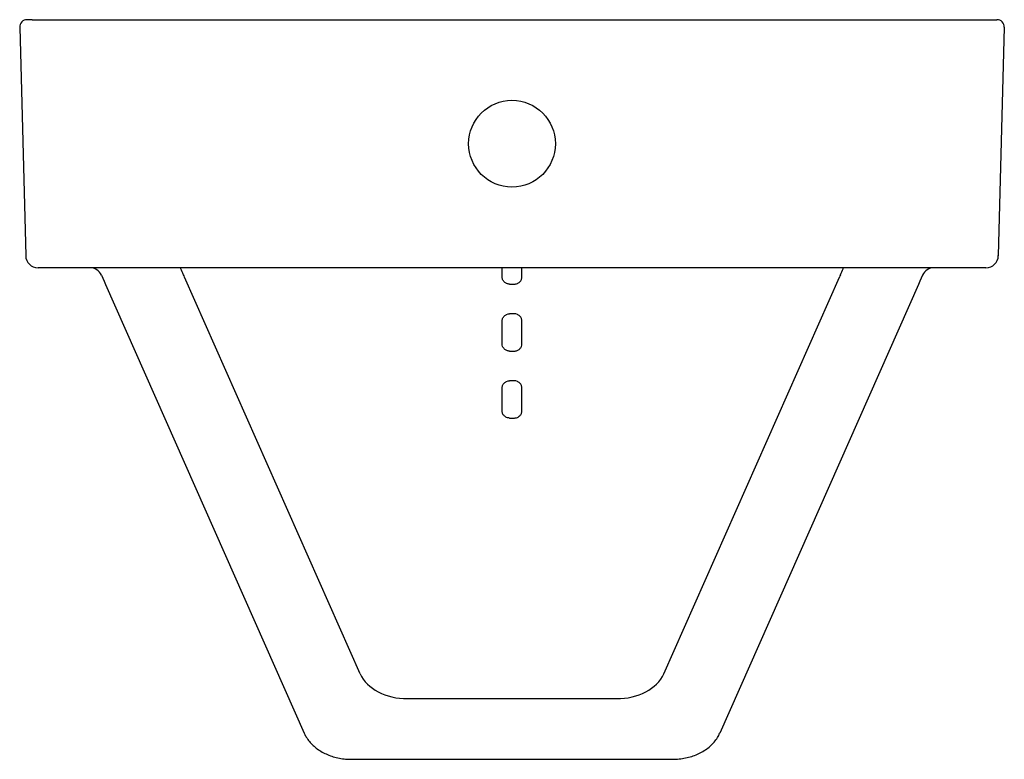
# Model space of a CAD drawing. Header units: millimetres. Extents: x 4267.23 to 4267.627, y 1649.131 to 1649.43.
import ezdxf

# ---------------------------------------------------------------- set-up
doc = ezdxf.new("R2010")
doc.units = ezdxf.units.MM
doc.layers.add('SANINDUSA', color=3, linetype='Continuous')

msp = doc.modelspace()

# ---------------------------------------------------------------- linework, layer by layer
at = {"layer": 'SANINDUSA'}
for p, q in [((4267.23457, 1649.4296), (4267.23258, 1649.4296)), ((4267.23457, 1649.4296), (4267.62173, 1649.4296)), ((4267.62173, 1649.4296), (4267.62373, 1649.4296)), ((4267.22958, 1649.42652), (4267.23199, 1649.33446)), ((4267.62673, 1649.42652), (4267.62432, 1649.33446)), ((4267.61932, 1649.3296), (4267.23699, 1649.3296)), ((4267.42415, 1649.32601), (4267.42415, 1649.3296)), ((4267.43215, 1649.32601), (4267.43215, 1649.3296)), ((4267.36693, 1649.16587), (4267.29608, 1649.32583)), ((4267.48938, 1649.16587), (4267.56023, 1649.32583)), ((4267.26425, 1649.32278), (4267.34432, 1649.14198)), ((4267.42715, 1649.32301), (4267.42915, 1649.32301)), ((4267.59206, 1649.32278), (4267.51198, 1649.14198)), ((4267.42915, 1649.31101), (4267.42715, 1649.31101)), ((4267.42415, 1649.29901), (4267.42415, 1649.30801)), ((4267.43215, 1649.29901), (4267.43215, 1649.30801)), ((4267.42715, 1649.29601), (4267.42915, 1649.29601)), ((4267.42415, 1649.27201), (4267.42415, 1649.28101)), ((4267.42915, 1649.28401), (4267.42715, 1649.28401)), ((4267.43215, 1649.27201), (4267.43215, 1649.28101)), ((4267.42715, 1649.26901), (4267.42915, 1649.26901)), ((4267.38599, 1649.15586), (4267.47032, 1649.15586)), ((4267.36346, 1649.13141), (4267.49285, 1649.13141))]:
    msp.add_line(p, q, dxfattribs=at)
at = {"layer": 'SANINDUSA', "flags": 128}
for points in [[(4267.26254, 1649.32662), (4267.26307, 1649.32543), (4267.26364, 1649.32415), (4267.26425, 1649.32278)], [(4267.59377, 1649.32662), (4267.59324, 1649.32543), (4267.59267, 1649.32415), (4267.59206, 1649.32278)]]:
    msp.add_lwpolyline(points, dxfattribs=at)
at = {"layer": 'SANINDUSA'}
msp.add_circle((4267.42815, 1649.3796), 0.0175, dxfattribs=at)
for centre, radius, start, end in [((4267.23258, 1649.4266), 0.003, 90, 181.5), ((4267.62373, 1649.4266), 0.003, 358.5, 90), ((4267.23699, 1649.3346), 0.005, 181.5, 270), ((4267.61932, 1649.3346), 0.005, 270, 358.5), ((4267.25797, 1649.3246), 0.005, 23.8894, 90), ((4267.59834, 1649.3246), 0.005, 90, 156.1106)]:
    msp.add_arc(centre, radius, start, end, dxfattribs=at)
for centre, major_axis, ratio, start_param, end_param in [((4267.29497, 1649.30563), (-0.00691, 0.02996), 0.235844, 5.396996, 5.437762), ((4267.56134, 1649.30563), (0.00691, 0.02996), 0.235844, 0.845424, 0.886189), ((4267.38596, 1649.17057), (0.02003, 0.00027), 0.734152, 3.448121, 4.703742), ((4267.47035, 1649.17057), (0.02003, -0.00027), 0.734152, 4.721036, 5.976657)]:
    msp.add_ellipse(centre, major_axis=major_axis, ratio=ratio, start_param=start_param, end_param=end_param, dxfattribs=at)
for points, knots in [([(4267.29567, 1649.32672), (4267.29528, 1649.32758), (4267.29478, 1649.32866), (4267.29452, 1649.32944), (4267.29446, 1649.3296)], [0, 0, 0, 0, 0.8037101, 1, 1, 1, 1]), ([(4267.56063, 1649.32672), (4267.56103, 1649.32758), (4267.56153, 1649.32866), (4267.56179, 1649.32944), (4267.56184, 1649.3296)], [0, 0, 0, 0, 0.8037101, 1, 1, 1, 1]), ([(4267.42715, 1649.32301), (4267.42695, 1649.32301), (4267.42676, 1649.32303), (4267.42637, 1649.32311), (4267.42618, 1649.32316), (4267.42582, 1649.32332), (4267.42565, 1649.32341), (4267.42532, 1649.32363), (4267.42516, 1649.32375), (4267.42489, 1649.32403), (4267.42477, 1649.32418), (4267.42455, 1649.32451), (4267.42445, 1649.32469), (4267.42431, 1649.32504), (4267.42425, 1649.32523), (4267.42417, 1649.32562), (4267.42415, 1649.32581), (4267.42415, 1649.32601)], [0, 0, 0, 0, 0.125, 0.125, 0.25, 0.25, 0.375, 0.375, 0.5, 0.5, 0.625, 0.625, 0.75, 0.75, 0.875, 0.875, 1, 1, 1, 1]), ([(4267.42915, 1649.32301), (4267.42935, 1649.32301), (4267.42955, 1649.32303), (4267.42993, 1649.32311), (4267.43013, 1649.32316), (4267.43049, 1649.32332), (4267.43066, 1649.32341), (4267.43099, 1649.32363), (4267.43114, 1649.32375), (4267.43142, 1649.32403), (4267.43154, 1649.32418), (4267.43176, 1649.32451), (4267.43185, 1649.32469), (4267.432, 1649.32504), (4267.43206, 1649.32523), (4267.43213, 1649.32562), (4267.43215, 1649.32581), (4267.43215, 1649.32601)], [0, 0, 0, 0, 0.125, 0.125, 0.25, 0.25, 0.375, 0.375, 0.5, 0.5, 0.625, 0.625, 0.75, 0.75, 0.875, 0.875, 1, 1, 1, 1]), ([(4267.42415, 1649.30801), (4267.42415, 1649.30821), (4267.42417, 1649.3084), (4267.42425, 1649.30878), (4267.42431, 1649.30898), (4267.42446, 1649.30934), (4267.42455, 1649.30951), (4267.42477, 1649.30984), (4267.42489, 1649.30999), (4267.42517, 1649.31027), (4267.42532, 1649.31039), (4267.42565, 1649.31061), (4267.42582, 1649.3107), (4267.42636, 1649.31093), (4267.42676, 1649.31101), (4267.42715, 1649.31101)], [0, 0, 0, 0, 0.125, 0.125, 0.25, 0.25, 0.375, 0.375, 0.5, 0.5, 0.625, 0.625, 0.75, 0.75, 1, 1, 1, 1]), ([(4267.43215, 1649.30801), (4267.43215, 1649.30821), (4267.43213, 1649.3084), (4267.43206, 1649.30878), (4267.432, 1649.30898), (4267.43185, 1649.30934), (4267.43176, 1649.30951), (4267.43154, 1649.30984), (4267.43141, 1649.30999), (4267.43114, 1649.31027), (4267.43099, 1649.31039), (4267.43066, 1649.31061), (4267.43049, 1649.3107), (4267.42994, 1649.31093), (4267.42955, 1649.31101), (4267.42915, 1649.31101)], [0, 0, 0, 0, 0.125, 0.125, 0.25, 0.25, 0.375, 0.375, 0.5, 0.5, 0.625, 0.625, 0.75, 0.75, 1, 1, 1, 1]), ([(4267.42715, 1649.29601), (4267.42696, 1649.29601), (4267.42676, 1649.29603), (4267.42638, 1649.2961), (4267.42619, 1649.29616), (4267.42582, 1649.29631), (4267.42565, 1649.2964), (4267.42533, 1649.29662), (4267.42517, 1649.29675), (4267.4249, 1649.29703), (4267.42477, 1649.29718), (4267.42455, 1649.2975), (4267.42446, 1649.29768), (4267.42423, 1649.29822), (4267.42415, 1649.29861), (4267.42415, 1649.29901)], [0, 0, 0, 0, 0.125, 0.125, 0.25, 0.25, 0.375, 0.375, 0.5, 0.5, 0.625, 0.625, 0.75, 0.75, 1, 1, 1, 1]), ([(4267.42915, 1649.29601), (4267.42935, 1649.29601), (4267.42955, 1649.29603), (4267.42993, 1649.2961), (4267.43012, 1649.29616), (4267.43048, 1649.29631), (4267.43066, 1649.2964), (4267.43098, 1649.29662), (4267.43114, 1649.29675), (4267.43141, 1649.29703), (4267.43154, 1649.29718), (4267.43176, 1649.2975), (4267.43185, 1649.29768), (4267.43207, 1649.29822), (4267.43215, 1649.29861), (4267.43215, 1649.29901)], [0, 0, 0, 0, 0.125, 0.125, 0.25, 0.25, 0.375, 0.375, 0.5, 0.5, 0.625, 0.625, 0.75, 0.75, 1, 1, 1, 1]), ([(4267.42415, 1649.28101), (4267.42415, 1649.28121), (4267.42417, 1649.2814), (4267.42425, 1649.28178), (4267.42431, 1649.28197), (4267.42446, 1649.28233), (4267.42455, 1649.28251), (4267.42476, 1649.28283), (4267.42489, 1649.28299), (4267.42517, 1649.28326), (4267.42532, 1649.28339), (4267.42564, 1649.28361), (4267.42582, 1649.2837), (4267.42636, 1649.28393), (4267.42676, 1649.28401), (4267.42715, 1649.28401)], [0, 0, 0, 0, 0.125, 0.125, 0.25, 0.25, 0.375, 0.375, 0.5, 0.5, 0.625, 0.625, 0.75, 0.75, 1, 1, 1, 1]), ([(4267.43215, 1649.28101), (4267.43215, 1649.28121), (4267.43213, 1649.2814), (4267.43206, 1649.28178), (4267.432, 1649.28197), (4267.43185, 1649.28233), (4267.43176, 1649.28251), (4267.43155, 1649.28283), (4267.43142, 1649.28299), (4267.43114, 1649.28326), (4267.43099, 1649.28339), (4267.43066, 1649.28361), (4267.43049, 1649.2837), (4267.42995, 1649.28393), (4267.42955, 1649.28401), (4267.42915, 1649.28401)], [0, 0, 0, 0, 0.125, 0.125, 0.25, 0.25, 0.375, 0.375, 0.5, 0.5, 0.625, 0.625, 0.75, 0.75, 1, 1, 1, 1]), ([(4267.42715, 1649.26901), (4267.42695, 1649.26901), (4267.42676, 1649.26903), (4267.42637, 1649.26911), (4267.42618, 1649.26917), (4267.42581, 1649.26932), (4267.42564, 1649.26941), (4267.42531, 1649.26963), (4267.42516, 1649.26976), (4267.42475, 1649.27018), (4267.42453, 1649.27051), (4267.42431, 1649.27105), (4267.42425, 1649.27124), (4267.42417, 1649.27162), (4267.42415, 1649.27181), (4267.42415, 1649.27201)], [0, 0, 0, 0, 0.125, 0.125, 0.25, 0.25, 0.375, 0.375, 0.5, 0.5, 0.75, 0.75, 0.875, 0.875, 1, 1, 1, 1]), ([(4267.42915, 1649.26901), (4267.42935, 1649.26901), (4267.42955, 1649.26903), (4267.42994, 1649.26911), (4267.43013, 1649.26917), (4267.4305, 1649.26932), (4267.43067, 1649.26941), (4267.431, 1649.26963), (4267.43115, 1649.26976), (4267.43156, 1649.27018), (4267.43178, 1649.27051), (4267.432, 1649.27105), (4267.43206, 1649.27124), (4267.43213, 1649.27162), (4267.43215, 1649.27181), (4267.43215, 1649.27201)], [0, 0, 0, 0, 0.125, 0.125, 0.25, 0.25, 0.375, 0.375, 0.5, 0.5, 0.75, 0.75, 0.875, 0.875, 1, 1, 1, 1]), ([(4267.34432, 1649.14198), (4267.34452, 1649.14157), (4267.34501, 1649.14054), (4267.34605, 1649.13899), (4267.34747, 1649.13737), (4267.34915, 1649.1359), (4267.35106, 1649.13461), (4267.35318, 1649.13351), (4267.35547, 1649.13262), (4267.3579, 1649.13196), (4267.36039, 1649.13155), (4267.36226, 1649.13142), (4267.36327, 1649.13142), (4267.36346, 1649.13141)], [0, 0, 0, 0, 0.06247, 0.158958, 0.256549, 0.355987, 0.457259, 0.56014, 0.66431, 0.769459, 0.875355, 0.97665, 1, 1, 1, 1]), ([(4267.49285, 1649.13141), (4267.49334, 1649.13142), (4267.49469, 1649.13144), (4267.4969, 1649.13168), (4267.49942, 1649.1322), (4267.50184, 1649.13297), (4267.50412, 1649.13398), (4267.50622, 1649.13522), (4267.50811, 1649.13668), (4267.50972, 1649.13832), (4267.51105, 1649.14009), (4267.51168, 1649.14136), (4267.51198, 1649.14198)], [0, 0, 0, 0, 0.059783, 0.166751, 0.27362, 0.380297, 0.486711, 0.592711, 0.698011, 0.80219, 0.904772, 1, 1, 1, 1])]:
    msp.add_open_spline(points, degree=3, knots=knots, dxfattribs=at)

doc.saveas('drawing.dxf')
